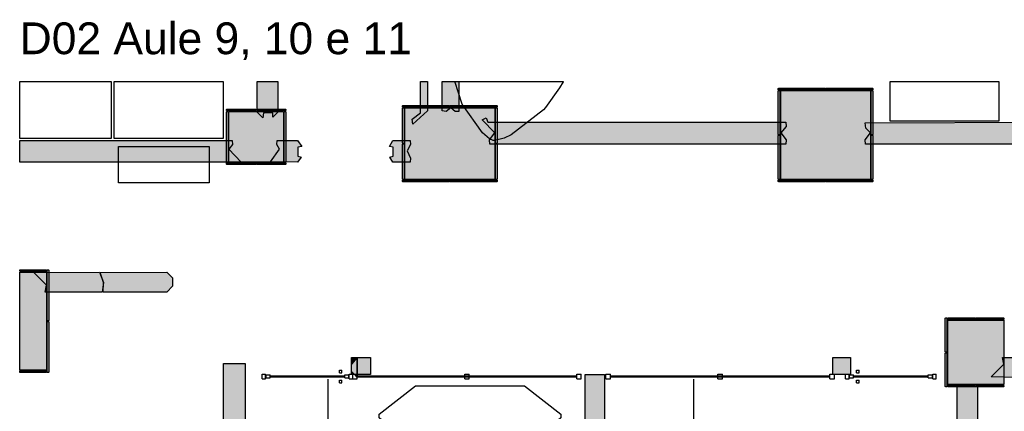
# Model space of a CAD drawing. Header units: millimetres. Extents: x -9985 to 240895, y -184894 to 39395.
# Tile 32 of 164: x 40198 to 51047, y -97879 to -93565. Entities that reach past the tile are written whole.
import ezdxf

# ---------------------------------------------------------------- set-up
doc = ezdxf.new("R2010")
doc.units = ezdxf.units.MM
for name, color, linetype in [('A-ARREDI', 9, 'Continuous'), ('A-MISURE', 40, 'Continuous'), ('A-MURI-ESISTENTI', 7, 'Continuous'), ('A-MURI-NUOVI', 40, 'Continuous'), ('A-PARETI-VETRATE', 5, 'Continuous'), ('A-PILASTRI', 8, 'Continuous'), ('A-TESTI', 7, 'Continuous')]:
    doc.layers.add(name, color=color, linetype=linetype)
doc.styles.add('VISIO', font='arial.ttf')

msp = doc.modelspace()

# ---------------------------------------------------------------- hatches: boundary and pattern name
at = {"layer": 'A-MURI-ESISTENTI'}
for points in [[(42812.501, -94582), (42812.501, -94245), (43041.475, -94245), (43042.501, -94582), (42987.501, -94637), (42986.501, -94590), (42885.501, -94590), (42877.501, -94647), (42812.501, -94582)], [(44522.501, -94660), (44612.501, -94590), (44614.742, -94245), (44691.691, -94245), (44692.501, -94570), (44527.501, -94715), (44522.501, -94660)], [(44997.501, -94575), (44947.501, -94535), (44897.501, -94575), (44852.501, -94570), (44852.501, -94245), (45037.989, -94245), (45037.501, -94575), (44997.501, -94575)], [(48637.501, -94935), (45377.501, -94935), (45372.501, -94890), (45432.501, -94810), (45293.501, -94668), (45337.501, -94645), (45357.501, -94695), (48637.501, -94695), (48642.501, -94740), (48582.501, -94810), (48642.501, -94890), (48637.501, -94935)], [(51587.501, -94935), (49517.501, -94935), (49512.501, -94890), (49572.501, -94810), (49522.501, -94760), (49512.501, -94700), (51487.501, -94695), (51492.501, -94740), (51452.501, -94790), (51587.501, -94935)], [(40197.501, -95135), (40197.501, -94895), (42537.501, -94895), (42542.501, -94940), (42502.501, -94990), (42637.501, -95135), (40197.501, -95135)], [(42962.501, -95130), (43060.501, -94990), (43032.501, -94940), (43035.501, -94895), (43259.501, -94895), (43305.501, -94960), (43260.501, -94969), (43260.501, -95070), (43298.501, -95080), (43259.501, -95135), (42962.501, -95130)], [(44310.501, -95135), (44276.501, -95080), (44311.501, -95070), (44311.501, -94969), (44270.501, -94960), (44310.501, -94895), (44499.501, -94895), (44502.501, -94940), (44465.501, -95010), (44502.501, -95090), (44499.501, -95135), (44310.501, -95135)], [(40477.501, -96565), (40492.501, -96490), (40352.501, -96350), (41077.501, -96345), (41122.501, -96460), (41107.501, -96565), (40477.501, -96565)], [(50902.501, -97500), (51042.501, -97360), (51027.501, -97285), (51187.501, -97285), (51252.501, -97350), (51252.501, -97440), (51187.501, -97505), (50902.501, -97500)]]:
    msp.add_hatch(color=7, dxfattribs=at).paths.add_polyline_path(points)
at = {"layer": 'A-MURI-NUOVI'}
for points in [[(41117.501, -96565), (41122.501, -96460), (41082.501, -96350), (41817.501, -96345), (41882.501, -96410), (41882.501, -96500), (41817.501, -96565), (41117.501, -96565)], [(43852.501, -97440), (43852.501, -97360), (43917.501, -97285), (43917.501, -97475), (43887.501, -97475), (43852.501, -97440)], [(43852.501, -97360), (43852.501, -97285), (43917.501, -97285), (43852.501, -97360)], [(43917.501, -97285), (44064.501, -97285), (44064.501, -97475), (43917.501, -97475), (43917.501, -97285)], [(49352.501, -97440), (49352.501, -97475), (49317.501, -97475), (49197.501, -97475), (49157.501, -97475), (49157.501, -97285), (49352.501, -97285), (49352.501, -97350), (49352.501, -97440)], [(42681.501, -97352), (42681.501, -99249), (42442.501, -99249), (42442.501, -97352), (42681.501, -97352)], [(43887.501, -97475), (43852.501, -97475), (43852.501, -97440), (43887.501, -97475)], [(43887.501, -97475), (43917.501, -97475), (43917.501, -97505), (43887.501, -97475)], [(46427.501, -104155), (46427.501, -97475), (46642.501, -97475), (46642.501, -104060), (46427.501, -104155)], [(50527.501, -97605), (50752.501, -97610), (50752.501, -102680), (50527.501, -102765), (50527.501, -97605)]]:
    msp.add_hatch(color=40, dxfattribs=at).paths.add_polyline_path(points)
at = {"layer": 'A-PILASTRI'}
for points in [[(48556.501, -94337), (48556.501, -94323), (48560.501, -94319), (49070.501, -94319), (49074.501, -94323), (49074.501, -94337), (48556.501, -94337)], [(48574.501, -94832), (48560.501, -94832), (48556.501, -94828), (48556.501, -94349), (48560.501, -94345), (48574.501, -94345), (48574.501, -94832)], [(48582.501, -95325), (48582.501, -94345), (49572.501, -94345), (49572.501, -95325), (48582.501, -95325)], [(49080.501, -94337), (49080.501, -94323), (49084.501, -94319), (49594.501, -94319), (49598.501, -94323), (49598.501, -94337), (49080.501, -94337)], [(49580.501, -94345), (49594.501, -94345), (49598.501, -94349), (49598.501, -94828), (49594.501, -94832), (49580.501, -94832), (49580.501, -94345)], [(42476.501, -94567), (42476.501, -94553), (42480.501, -94549), (42795.501, -94549), (42799.501, -94553), (42799.501, -94567), (42476.501, -94567)], [(42494.501, -95135), (42480.501, -95135), (42476.501, -95131), (42476.501, -94579), (42480.501, -94575), (42494.501, -94575), (42494.501, -95135)], [(42502.501, -95135), (42502.501, -94575), (43102.501, -94575), (43102.501, -95135), (42502.501, -95135)], [(42805.501, -94567), (42805.501, -94553), (42809.501, -94549), (43124.501, -94549), (43128.501, -94553), (43128.501, -94567), (42805.501, -94567)], [(43110.501, -94575), (43124.501, -94575), (43128.501, -94579), (43128.501, -95131), (43124.501, -95135), (43110.501, -95135), (43110.501, -94575)], [(44416.501, -94527), (44416.501, -94513), (44420.501, -94509), (44930.501, -94509), (44934.501, -94513), (44934.501, -94527), (44416.501, -94527)], [(44434.501, -94927), (44420.501, -94927), (44416.501, -94923), (44416.501, -94539), (44420.501, -94535), (44434.501, -94535), (44434.501, -94927)], [(44442.501, -95325), (44442.501, -94535), (45432.501, -94535), (45432.501, -95325), (44442.501, -95325)], [(44940.501, -94527), (44940.501, -94513), (44944.501, -94509), (45454.501, -94509), (45458.501, -94513), (45458.501, -94527), (44940.501, -94527)], [(45440.501, -94535), (45454.501, -94535), (45458.501, -94539), (45458.501, -94923), (45454.501, -94927), (45440.501, -94927), (45440.501, -94535)], [(48574.501, -95325), (48560.501, -95325), (48556.501, -95321), (48556.501, -94842), (48560.501, -94838), (48574.501, -94838), (48574.501, -95325)], [(49580.501, -94838), (49594.501, -94838), (49598.501, -94842), (49598.501, -95321), (49594.501, -95325), (49580.501, -95325), (49580.501, -94838)], [(44434.501, -95325), (44420.501, -95325), (44416.501, -95321), (44416.501, -94937), (44420.501, -94933), (44434.501, -94933), (44434.501, -95325)], [(45440.501, -94933), (45454.501, -94933), (45458.501, -94937), (45458.501, -95321), (45454.501, -95325), (45440.501, -95325), (45440.501, -94933)], [(42799.501, -95143), (42799.501, -95157), (42795.501, -95161), (42480.501, -95161), (42476.501, -95157), (42476.501, -95143), (42799.501, -95143)], [(43128.501, -95143), (43128.501, -95157), (43124.501, -95161), (42809.501, -95161), (42805.501, -95157), (42805.501, -95143), (43128.501, -95143)], [(44934.501, -95333), (44934.501, -95347), (44930.501, -95351), (44420.501, -95351), (44416.501, -95347), (44416.501, -95333), (44934.501, -95333)], [(45458.501, -95333), (45458.501, -95347), (45454.501, -95351), (44944.501, -95351), (44940.501, -95347), (44940.501, -95333), (45458.501, -95333)], [(49074.501, -95333), (49074.501, -95347), (49070.501, -95351), (48560.501, -95351), (48556.501, -95347), (48556.501, -95333), (49074.501, -95333)], [(49598.501, -95333), (49598.501, -95347), (49594.501, -95351), (49084.501, -95351), (49080.501, -95347), (49080.501, -95333), (49598.501, -95333)], [(40197.501, -96337), (40197.501, -96319), (40488.501, -96319), (40492.501, -96323), (40492.501, -96337), (40197.501, -96337)], [(40500.501, -96319), (40514.501, -96319), (40518.501, -96323), (40518.501, -96878), (40514.501, -96882), (40500.501, -96882), (40500.501, -96319)], [(40492.501, -97425), (40197.501, -97425), (40197.501, -96345), (40492.501, -96345), (40492.501, -97425)], [(50414.501, -97227), (50400.501, -97227), (50396.501, -97223), (50396.501, -96853), (50400.501, -96849), (50414.501, -96849), (50414.501, -97227)], [(50422.501, -96867), (50422.501, -96853), (50426.501, -96849), (50725.501, -96849), (50729.501, -96853), (50729.501, -96867), (50422.501, -96867)], [(51042.501, -97585), (50422.501, -97585), (50422.501, -96875), (51042.501, -96875), (51042.501, -97585)], [(50735.501, -96867), (50735.501, -96853), (50739.501, -96849), (51038.501, -96849), (51042.501, -96853), (51042.501, -96867), (50735.501, -96867)], [(40500.501, -96888), (40514.501, -96888), (40518.501, -96892), (40518.501, -97447), (40514.501, -97451), (40500.501, -97451), (40500.501, -96888)], [(50414.501, -97611), (50400.501, -97611), (50396.501, -97607), (50396.501, -97237), (50400.501, -97233), (50414.501, -97233), (50414.501, -97611)], [(40492.501, -97433), (40492.501, -97447), (40488.501, -97451), (40197.501, -97451), (40197.501, -97433), (40492.501, -97433)], [(50729.501, -97593), (50729.501, -97607), (50725.501, -97611), (50426.501, -97611), (50422.501, -97607), (50422.501, -97593), (50729.501, -97593)], [(51042.501, -97593), (51042.501, -97607), (51038.501, -97611), (50739.501, -97611), (50735.501, -97607), (50735.501, -97593), (51042.501, -97593)]]:
    msp.add_hatch(color=8, dxfattribs=at).paths.add_polyline_path(points)

# ---------------------------------------------------------------- linework, layer by layer
at = {"layer": 'A-ARREDI'}
for points in [[(41205.601, -94872.6), (40197.501, -94872.6), (40197.501, -94245), (41205.601, -94245), (41205.601, -94872.6)], [(41205.601, -94872.6), (40197.501, -94872.6), (40197.501, -94245), (41205.601, -94245), (41205.601, -94872.6)], [(42439.601, -94872.6), (41239.601, -94872.6), (41239.601, -94245), (42439.601, -94245), (42439.601, -94872.6)], [(42439.601, -94872.6), (41239.601, -94872.6), (41239.601, -94245), (42439.601, -94245), (42439.601, -94872.6)], [(45611.328, -94832.259), (45536.554, -94870.032), (45429.429, -94895.02), (45413.932, -94896.376), (45373.156, -94876.52), (45297.317, -94812.884), (45074.453, -94496.643), (44993.638, -94245), (46186.578, -94245), (46185.116, -94251.122), (46144.048, -94317.179), (45991.205, -94533.556), (45969.993, -94558.835), (45611.328, -94832.259)], [(45611.328, -94832.259), (45536.554, -94870.032), (45429.429, -94895.02), (45413.932, -94896.376), (45373.156, -94876.52), (45297.317, -94812.884), (45074.453, -94496.643), (44993.638, -94245), (46186.578, -94245), (46185.116, -94251.122), (46144.048, -94317.179), (45991.205, -94533.556), (45969.993, -94558.835), (45611.328, -94832.259)], [(50987.001, -94682.5), (49787.001, -94682.5), (49787.001, -94245), (50987.001, -94245), (50987.001, -94682.5)], [(50987.001, -94682.5), (49787.001, -94682.5), (49787.001, -94245), (50987.001, -94245), (50987.001, -94682.5)], [(41287.001, -94962.5), (42287.001, -94962.5), (42287.001, -95362.5), (41287.001, -95362.5), (41287.001, -94962.5)], [(41287.001, -94962.5), (42287.001, -94962.5), (42287.001, -95362.5), (41287.001, -95362.5), (41287.001, -94962.5)], [(46159.501, -97910), (46159.501, -97950), (45759.501, -98300), (44559.501, -98300), (44159.501, -97950), (44159.501, -97910), (44559.501, -97600), (45759.501, -97600), (46159.501, -97910)], [(46159.501, -97910), (46159.501, -97950), (45759.501, -98300), (44559.501, -98300), (44159.501, -97950), (44159.501, -97910), (44559.501, -97600), (45759.501, -97600), (46159.501, -97910)]]:
    msp.add_lwpolyline(points, close=True, dxfattribs=at)
at = {"layer": 'A-MISURE'}
for p, q in [((43595.001, -105910.779), (43595.001, -97525)), ((47625.001, -104527.886), (47625.001, -97525))]:
    msp.add_line(p, q, dxfattribs=at)
at = {"layer": 'A-MURI-ESISTENTI'}
for points in [[(42812.501, -94582), (42812.501, -94245), (43041.475, -94245), (43042.501, -94582), (42987.501, -94637), (42986.501, -94590), (42885.501, -94590), (42877.501, -94647), (42812.501, -94582)], [(44522.501, -94660), (44612.501, -94590), (44614.742, -94245), (44691.691, -94245), (44692.501, -94570), (44527.501, -94715), (44522.501, -94660)], [(44997.501, -94575), (44947.501, -94535), (44897.501, -94575), (44852.501, -94570), (44852.501, -94245), (45037.989, -94245), (45037.501, -94575), (44997.501, -94575)], [(48637.501, -94935), (45377.501, -94935), (45372.501, -94890), (45432.501, -94810), (45293.501, -94668), (45337.501, -94645), (45357.501, -94695), (48637.501, -94695), (48642.501, -94740), (48582.501, -94810), (48642.501, -94890), (48637.501, -94935)], [(51587.501, -94935), (49517.501, -94935), (49512.501, -94890), (49572.501, -94810), (49522.501, -94760), (49512.501, -94700), (51487.501, -94695), (51492.501, -94740), (51452.501, -94790), (51587.501, -94935)], [(40197.501, -95135), (40197.501, -94895), (42537.501, -94895), (42542.501, -94940), (42502.501, -94990), (42637.501, -95135), (40197.501, -95135)], [(42962.501, -95130), (43060.501, -94990), (43032.501, -94940), (43035.501, -94895), (43259.501, -94895), (43305.501, -94960), (43260.501, -94969), (43260.501, -95070), (43298.501, -95080), (43259.501, -95135), (42962.501, -95130)], [(44310.501, -95135), (44276.501, -95080), (44311.501, -95070), (44311.501, -94969), (44270.501, -94960), (44310.501, -94895), (44499.501, -94895), (44502.501, -94940), (44465.501, -95010), (44502.501, -95090), (44499.501, -95135), (44310.501, -95135)], [(40477.501, -96565), (40492.501, -96490), (40352.501, -96350), (41077.501, -96345), (41122.501, -96460), (41107.501, -96565), (40477.501, -96565)], [(50902.501, -97500), (51042.501, -97360), (51027.501, -97285), (51187.501, -97285), (51252.501, -97350), (51252.501, -97440), (51187.501, -97505), (50902.501, -97500)]]:
    msp.add_lwpolyline(points, close=True, dxfattribs=at)
at = {"layer": 'A-MURI-NUOVI'}
for points in [[(41117.501, -96565), (41122.501, -96460), (41082.501, -96350), (41817.501, -96345), (41882.501, -96410), (41882.501, -96500), (41817.501, -96565), (41117.501, -96565)], [(43852.501, -97440), (43852.501, -97360), (43917.501, -97285), (43917.501, -97475), (43887.501, -97475), (43852.501, -97440)], [(43852.501, -97360), (43852.501, -97285), (43917.501, -97285), (43852.501, -97360)], [(43917.501, -97285), (44064.501, -97285), (44064.501, -97475), (43917.501, -97475), (43917.501, -97285)], [(49352.501, -97440), (49352.501, -97475), (49317.501, -97475), (49197.501, -97475), (49157.501, -97475), (49157.501, -97285), (49352.501, -97285), (49352.501, -97350), (49352.501, -97440)], [(42681.501, -97352), (42681.501, -99249), (42442.501, -99249), (42442.501, -97352), (42681.501, -97352)], [(43887.501, -97475), (43852.501, -97475), (43852.501, -97440), (43887.501, -97475)], [(43887.501, -97475), (43917.501, -97475), (43917.501, -97505), (43887.501, -97475)], [(46427.501, -104155), (46427.501, -97475), (46642.501, -97475), (46642.501, -104060), (46427.501, -104155)], [(50527.501, -97605), (50752.501, -97610), (50752.501, -102680), (50527.501, -102765), (50527.501, -97605)]]:
    msp.add_lwpolyline(points, close=True, dxfattribs=at)
at = {"layer": 'A-PARETI-VETRATE'}
for p, q in [((42867.501, -97470), (42907.501, -97470)), ((42867.501, -97520), (42867.501, -97470)), ((42867.501, -97520), (42907.501, -97520)), ((42907.501, -97520), (42907.501, -97470)), ((42911.501, -97479), (42956.501, -97479)), ((42911.501, -97511), (42911.501, -97479)), ((42911.501, -97511), (42956.501, -97511)), ((42956.501, -97511), (42956.501, -97479)), ((42956.501, -97490), (43778.501, -97490)), ((42956.501, -97500), (42956.501, -97490)), ((42956.501, -97500), (43778.501, -97500)), ((43719.501, -97426), (43747.501, -97426)), ((43719.501, -97454), (43719.501, -97426)), ((43719.501, -97454), (43747.501, -97454)), ((43747.501, -97454), (43747.501, -97426)), ((43778.501, -97479), (43823.501, -97479)), ((43778.501, -97511), (43778.501, -97479)), ((43778.501, -97500), (43778.501, -97490)), ((43778.501, -97511), (43823.501, -97511)), ((43823.501, -97511), (43823.501, -97479)), ((43827.501, -97470), (43867.501, -97470)), ((43827.501, -97520), (43827.501, -97470)), ((43827.501, -97520), (43867.501, -97520)), ((43867.501, -97470), (43917.101, -97470)), ((43867.501, -97520), (43867.501, -97470)), ((43867.501, -97520), (43867.501, -97470)), ((43867.501, -97520), (43917.101, -97520)), ((43917.101, -97520), (43917.101, -97470)), ((43917.101, -97490), (46335.101, -97490)), ((43917.101, -97500), (43917.101, -97490)), ((43917.101, -97500), (46335.101, -97500)), ((45101.301, -97470), (45150.901, -97470)), ((45101.301, -97520), (45101.301, -97470)), ((45101.301, -97520), (45150.901, -97520)), ((45150.901, -97520), (45150.901, -97470)), ((46335.101, -97470), (46384.701, -97470)), ((46335.101, -97520), (46335.101, -97470)), ((46335.101, -97500), (46335.101, -97490)), ((46335.101, -97520), (46384.701, -97520)), ((46384.701, -97520), (46384.701, -97470)), ((46657.501, -97470), (46707.101, -97470)), ((46657.501, -97520), (46657.501, -97470)), ((46657.501, -97520), (46707.101, -97520)), ((46707.101, -97520), (46707.101, -97470)), ((46707.101, -97490), (49125.101, -97490)), ((46707.101, -97500), (46707.101, -97490)), ((46707.101, -97500), (49125.101, -97500)), ((47891.301, -97470), (47940.901, -97470)), ((47891.301, -97520), (47891.301, -97470)), ((47891.301, -97520), (47940.901, -97520)), ((47940.901, -97520), (47940.901, -97470)), ((49125.101, -97470), (49174.701, -97470)), ((49125.101, -97520), (49125.101, -97470)), ((49125.101, -97500), (49125.101, -97490)), ((49125.101, -97520), (49174.701, -97520)), ((49174.701, -97520), (49174.701, -97470)), ((49297.501, -97470), (49337.501, -97470)), ((49297.501, -97520), (49297.501, -97470)), ((49297.501, -97520), (49337.501, -97520)), ((49337.501, -97520), (49337.501, -97470)), ((49341.501, -97479), (49386.501, -97479)), ((49341.501, -97511), (49341.501, -97479)), ((49341.501, -97511), (49386.501, -97511)), ((49386.501, -97511), (49386.501, -97479)), ((49386.501, -97490), (50208.501, -97490)), ((49386.501, -97500), (49386.501, -97490)), ((49386.501, -97500), (50208.501, -97500)), ((49417.501, -97426), (49445.501, -97426)), ((49417.501, -97454), (49417.501, -97426)), ((49417.501, -97454), (49445.501, -97454)), ((49445.501, -97454), (49445.501, -97426)), ((50208.501, -97479), (50253.501, -97479)), ((50208.501, -97511), (50208.501, -97479)), ((50208.501, -97500), (50208.501, -97490)), ((50208.501, -97511), (50253.501, -97511)), ((50253.501, -97511), (50253.501, -97479)), ((50257.501, -97470), (50297.501, -97470)), ((50257.501, -97520), (50257.501, -97470)), ((50257.501, -97520), (50297.501, -97520)), ((50297.501, -97520), (50297.501, -97470)), ((43719.501, -97536), (43747.501, -97536)), ((43719.501, -97564), (43719.501, -97536)), ((43719.501, -97564), (43747.501, -97564)), ((43747.501, -97564), (43747.501, -97536)), ((49417.501, -97536), (49445.501, -97536)), ((49417.501, -97564), (49417.501, -97536)), ((49417.501, -97564), (49445.501, -97564)), ((49445.501, -97564), (49445.501, -97536))]:
    msp.add_line(p, q, dxfattribs=at)
at = {"layer": 'A-PILASTRI'}
for points in [[(48556.501, -94337), (48556.501, -94323), (48560.501, -94319), (49070.501, -94319), (49074.501, -94323), (49074.501, -94337), (48556.501, -94337)], [(48574.501, -94832), (48560.501, -94832), (48556.501, -94828), (48556.501, -94349), (48560.501, -94345), (48574.501, -94345), (48574.501, -94832)], [(48582.501, -95325), (48582.501, -94345), (49572.501, -94345), (49572.501, -95325), (48582.501, -95325)], [(49080.501, -94337), (49080.501, -94323), (49084.501, -94319), (49594.501, -94319), (49598.501, -94323), (49598.501, -94337), (49080.501, -94337)], [(49580.501, -94345), (49594.501, -94345), (49598.501, -94349), (49598.501, -94828), (49594.501, -94832), (49580.501, -94832), (49580.501, -94345)], [(42476.501, -94567), (42476.501, -94553), (42480.501, -94549), (42795.501, -94549), (42799.501, -94553), (42799.501, -94567), (42476.501, -94567)], [(42494.501, -95135), (42480.501, -95135), (42476.501, -95131), (42476.501, -94579), (42480.501, -94575), (42494.501, -94575), (42494.501, -95135)], [(42502.501, -95135), (42502.501, -94575), (43102.501, -94575), (43102.501, -95135), (42502.501, -95135)], [(42805.501, -94567), (42805.501, -94553), (42809.501, -94549), (43124.501, -94549), (43128.501, -94553), (43128.501, -94567), (42805.501, -94567)], [(43110.501, -94575), (43124.501, -94575), (43128.501, -94579), (43128.501, -95131), (43124.501, -95135), (43110.501, -95135), (43110.501, -94575)], [(44416.501, -94527), (44416.501, -94513), (44420.501, -94509), (44930.501, -94509), (44934.501, -94513), (44934.501, -94527), (44416.501, -94527)], [(44434.501, -94927), (44420.501, -94927), (44416.501, -94923), (44416.501, -94539), (44420.501, -94535), (44434.501, -94535), (44434.501, -94927)], [(44442.501, -95325), (44442.501, -94535), (45432.501, -94535), (45432.501, -95325), (44442.501, -95325)], [(44940.501, -94527), (44940.501, -94513), (44944.501, -94509), (45454.501, -94509), (45458.501, -94513), (45458.501, -94527), (44940.501, -94527)], [(45440.501, -94535), (45454.501, -94535), (45458.501, -94539), (45458.501, -94923), (45454.501, -94927), (45440.501, -94927), (45440.501, -94535)], [(48574.501, -95325), (48560.501, -95325), (48556.501, -95321), (48556.501, -94842), (48560.501, -94838), (48574.501, -94838), (48574.501, -95325)], [(49580.501, -94838), (49594.501, -94838), (49598.501, -94842), (49598.501, -95321), (49594.501, -95325), (49580.501, -95325), (49580.501, -94838)], [(44434.501, -95325), (44420.501, -95325), (44416.501, -95321), (44416.501, -94937), (44420.501, -94933), (44434.501, -94933), (44434.501, -95325)], [(45440.501, -94933), (45454.501, -94933), (45458.501, -94937), (45458.501, -95321), (45454.501, -95325), (45440.501, -95325), (45440.501, -94933)], [(42799.501, -95143), (42799.501, -95157), (42795.501, -95161), (42480.501, -95161), (42476.501, -95157), (42476.501, -95143), (42799.501, -95143)], [(43128.501, -95143), (43128.501, -95157), (43124.501, -95161), (42809.501, -95161), (42805.501, -95157), (42805.501, -95143), (43128.501, -95143)], [(44934.501, -95333), (44934.501, -95347), (44930.501, -95351), (44420.501, -95351), (44416.501, -95347), (44416.501, -95333), (44934.501, -95333)], [(45458.501, -95333), (45458.501, -95347), (45454.501, -95351), (44944.501, -95351), (44940.501, -95347), (44940.501, -95333), (45458.501, -95333)], [(49074.501, -95333), (49074.501, -95347), (49070.501, -95351), (48560.501, -95351), (48556.501, -95347), (48556.501, -95333), (49074.501, -95333)], [(49598.501, -95333), (49598.501, -95347), (49594.501, -95351), (49084.501, -95351), (49080.501, -95347), (49080.501, -95333), (49598.501, -95333)], [(40197.501, -96337), (40197.501, -96319), (40488.501, -96319), (40492.501, -96323), (40492.501, -96337), (40197.501, -96337)], [(40500.501, -96319), (40514.501, -96319), (40518.501, -96323), (40518.501, -96878), (40514.501, -96882), (40500.501, -96882), (40500.501, -96319)], [(40492.501, -97425), (40197.501, -97425), (40197.501, -96345), (40492.501, -96345), (40492.501, -97425)], [(50414.501, -97227), (50400.501, -97227), (50396.501, -97223), (50396.501, -96853), (50400.501, -96849), (50414.501, -96849), (50414.501, -97227)], [(50422.501, -96867), (50422.501, -96853), (50426.501, -96849), (50725.501, -96849), (50729.501, -96853), (50729.501, -96867), (50422.501, -96867)], [(51042.501, -97585), (50422.501, -97585), (50422.501, -96875), (51042.501, -96875), (51042.501, -97585)], [(50735.501, -96867), (50735.501, -96853), (50739.501, -96849), (51038.501, -96849), (51042.501, -96853), (51042.501, -96867), (50735.501, -96867)], [(40500.501, -96888), (40514.501, -96888), (40518.501, -96892), (40518.501, -97447), (40514.501, -97451), (40500.501, -97451), (40500.501, -96888)], [(50414.501, -97611), (50400.501, -97611), (50396.501, -97607), (50396.501, -97237), (50400.501, -97233), (50414.501, -97233), (50414.501, -97611)], [(40492.501, -97433), (40492.501, -97447), (40488.501, -97451), (40197.501, -97451), (40197.501, -97433), (40492.501, -97433)], [(50729.501, -97593), (50729.501, -97607), (50725.501, -97611), (50426.501, -97611), (50422.501, -97607), (50422.501, -97593), (50729.501, -97593)], [(51042.501, -97593), (51042.501, -97607), (51038.501, -97611), (50739.501, -97611), (50735.501, -97607), (50735.501, -97593), (51042.501, -97593)]]:
    msp.add_lwpolyline(points, close=True, dxfattribs=at)

# ---------------------------------------------------------------- texts
at = {"layer": 'A-TESTI', "style": 'VISIO'}
msp.add_text('D02 Aule 9, 10 e 11', height=350, dxfattribs=at).set_placement((40197.501, -93945))

doc.saveas('drawing.dxf')
